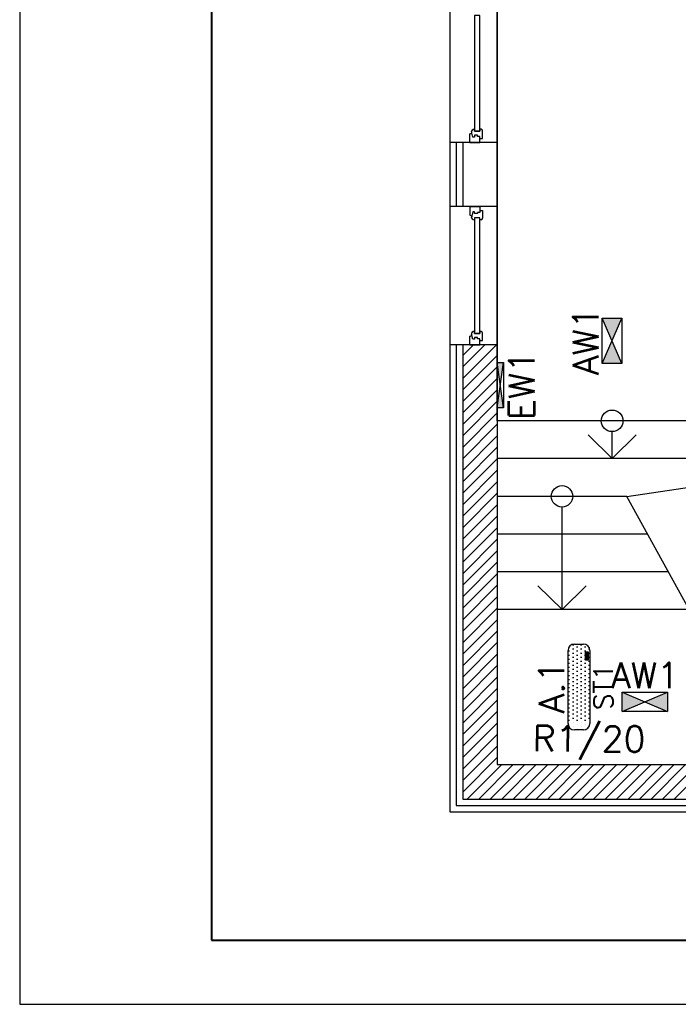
# Model space of a CAD drawing. Header units: millimetres. Extents: x 22250 to 51280, y -5012 to 7692.
# Tile 101 of 182: x 37948 to 38463, y 4722 to 5491. Entities that reach past the tile are written whole.
import ezdxf
from ezdxf.enums import TextEntityAlignment as Align

# ---------------------------------------------------------------- set-up
doc = ezdxf.new("R2010")
doc.units = ezdxf.units.MM
for name, color, linetype in [('_BI_LOGO', 140, 'Continuous'), ('_BI_OSW_OPIS', 140, 'Continuous'), ('_BI_OSW_OPRAWY', 140, 'Continuous'), ('E_podklad', 252, 'Continuous')]:
    doc.layers.add(name, color=color, linetype=linetype)
doc.layers.add('E_Obwody', color=3, linetype='Continuous', lineweight=13)
doc.styles.add('romans', font='romans.shx')
doc.styles.get("Standard").update_dxf_attribs({"font": 'arial.ttf'})
doc.linetypes.add('BATTING', pattern='A,0.0001,-0.1,[134,ltypeshp.shx,S=0.1,R=0,X=-0.1,Y=0],-0.2,[134,ltypeshp.shx,S=0.1,R=180,X=0.1,Y=0],-0.1', length=0.4001)

# ---------------------------------------------------------------- blocks, each defined once
blk = doc.blocks.new('*U566')
blk.add_lwpolyline([(-42, 0), (0, 0), (0, 29.7), (-42, 29.7)], close=True)
at = {"lineweight": 40}
blk.add_lwpolyline([(-39, 1), (-1, 1), (-1, 28.7), (-39, 28.7)], close=True, dxfattribs=at)
blk = doc.blocks.new('BI_LOGO')
at = {"layer": '_BI_LOGO', "linetype": 'Continuous'}
for p, q in [((0, 2.16), (6.37, 2.16)), ((0, 0), (0, 2.16)), ((6.37, 0), (0, 0)), ((0.17, 0.57), (0.17, 1.93)), ((0.17, 1.93), (0.75, 1.93)), ((0.76, 0.57), (0.17, 0.57)), ((0.45, 1.67), (0.82, 1.67)), ((0.45, 1.39), (0.45, 1.67)), ((0.82, 1.39), (0.45, 1.39)), ((0.45, 1.16), (0.84, 1.16)), ((0.45, 0.81), (0.45, 1.16)), ((0.84, 0.81), (0.45, 0.81)), ((0.75, 1.93), (0.8, 1.93)), ((0.81, 0.57), (0.76, 0.57)), ((0.8, 1.93), (0.84, 1.92)), ((0.86, 0.57), (0.81, 0.57)), ((0.82, 1.67), (0.85, 1.67)), ((0.85, 1.4), (0.82, 1.39)), ((0.84, 1.92), (0.89, 1.92)), ((0.84, 1.16), (0.87, 1.16)), ((0.87, 0.82), (0.84, 0.81)), ((0.85, 1.67), (0.88, 1.66)), ((0.88, 1.4), (0.85, 1.4)), ((0.9, 0.57), (0.86, 0.57)), ((0.87, 1.16), (0.9, 1.15)), ((0.9, 0.82), (0.87, 0.82)), ((0.88, 1.66), (0.9, 1.65)), ((0.9, 1.42), (0.88, 1.4)), ((0.89, 1.92), (0.93, 1.91)), ((0.9, 1.65), (0.92, 1.63)), ((0.92, 1.43), (0.9, 1.42)), ((0.9, 1.15), (0.92, 1.13)), ((0.93, 0.84), (0.9, 0.82)), ((0.94, 0.58), (0.9, 0.57)), ((0.92, 1.63), (0.94, 1.61)), ((0.94, 1.45), (0.92, 1.43)), ((0.92, 1.13), (0.95, 1.12)), ((0.93, 1.91), (0.97, 1.91)), ((0.95, 0.85), (0.93, 0.84)), ((0.94, 1.61), (0.95, 1.59)), ((0.95, 1.47), (0.94, 1.45)), ((0.98, 0.59), (0.94, 0.58)), ((0.95, 1.59), (0.96, 1.57)), ((0.96, 1.5), (0.95, 1.47)), ((0.95, 1.12), (0.96, 1.1)), ((0.96, 0.87), (0.95, 0.85)), ((0.96, 1.57), (0.96, 1.54)), ((0.96, 1.54), (0.96, 1.52)), ((0.96, 1.52), (0.96, 1.5)), ((0.96, 1.1), (0.98, 1.08)), ((0.98, 0.89), (0.96, 0.87)), ((0.97, 1.91), (1, 1.9)), ((0.98, 1.08), (0.99, 1.05)), ((0.99, 0.92), (0.98, 0.89)), ((1.04, 0.61), (0.98, 0.59)), ((0.99, 1.05), (0.99, 1.03)), ((0.99, 1.03), (1, 1)), ((1, 0.94), (0.99, 0.92)), ((1, 1.9), (1.06, 1.88)), ((1, 1), (1, 0.97)), ((1, 0.97), (1, 0.94)), ((1.09, 0.63), (1.04, 0.61)), ((1.06, 1.88), (1.1, 1.86)), ((1.11, 1.31), (1.08, 1.29)), ((1.08, 1.29), (1.13, 1.27)), ((1.14, 0.66), (1.09, 0.63)), ((1.1, 1.86), (1.14, 1.83)), ((1.13, 1.33), (1.11, 1.31)), ((1.16, 1.36), (1.13, 1.33)), ((1.13, 1.27), (1.17, 1.25)), ((1.14, 1.83), (1.18, 1.79)), ((1.18, 0.69), (1.14, 0.66)), ((1.18, 1.39), (1.16, 1.36)), ((1.17, 1.25), (1.2, 1.22)), ((1.18, 1.79), (1.2, 1.76)), ((1.2, 1.43), (1.18, 1.39)), ((1.22, 0.74), (1.18, 0.69)), ((1.2, 1.76), (1.22, 1.72)), ((1.22, 1.46), (1.2, 1.43)), ((1.2, 1.22), (1.23, 1.18)), ((1.22, 1.72), (1.23, 1.68)), ((1.23, 1.5), (1.22, 1.46)), ((1.25, 0.79), (1.22, 0.74)), ((1.23, 1.68), (1.24, 1.64)), ((1.24, 1.54), (1.23, 1.5)), ((1.23, 1.18), (1.25, 1.13)), ((1.24, 1.64), (1.24, 1.59)), ((1.24, 1.59), (1.24, 1.54)), ((1.25, 1.13), (1.27, 1.1)), ((1.26, 0.83), (1.25, 0.79)), ((1.27, 0.87), (1.26, 0.83)), ((1.27, 1.15), (1.28, 1.19)), ((1.27, 1.1), (1.27, 1.15)), ((1.27, 1.05), (1.27, 1.1)), ((1.27, 1.01), (1.27, 1.05)), ((1.27, 0.96), (1.27, 1.01)), ((1.28, 0.91), (1.27, 0.96)), ((1.28, 0.91), (1.27, 0.87)), ((1.28, 1.19), (1.29, 1.23)), ((1.29, 0.88), (1.28, 0.91)), ((1.29, 1.23), (1.3, 1.27)), ((1.3, 0.84), (1.29, 0.88)), ((1.3, 1.27), (1.32, 1.32)), ((1.31, 0.81), (1.3, 0.84)), ((1.33, 0.77), (1.31, 0.81)), ((1.32, 1.32), (1.35, 1.37)), ((1.35, 0.73), (1.33, 0.77)), ((1.35, 1.37), (1.37, 1.41)), ((1.38, 0.7), (1.35, 0.73)), ((1.37, 1.41), (1.4, 1.44)), ((1.4, 0.67), (1.38, 0.7)), ((1.4, 1.44), (1.44, 1.48)), ((1.43, 0.64), (1.4, 0.67)), ((1.47, 0.62), (1.43, 0.64)), ((1.44, 1.48), (1.48, 1.51)), ((1.5, 0.59), (1.47, 0.62)), ((1.48, 1.51), (1.52, 1.54)), ((1.54, 0.58), (1.5, 0.59)), ((1.52, 1.54), (1.56, 1.56)), ((2.18, 0.99), (1.53, 0.98)), ((1.53, 0.98), (1.54, 0.93)), ((1.54, 0.93), (1.56, 0.88)), ((1.58, 0.56), (1.54, 0.58)), ((1.56, 1.56), (1.6, 1.57)), ((1.57, 1.22), (1.56, 1.17)), ((1.56, 1.17), (1.93, 1.17)), ((1.56, 0.88), (1.58, 0.83)), ((1.58, 1.27), (1.57, 1.22)), ((1.61, 1.31), (1.58, 1.27)), ((1.58, 0.83), (1.6, 0.8)), ((1.62, 0.55), (1.58, 0.56)), ((1.6, 1.57), (1.65, 1.58)), ((1.6, 0.8), (1.64, 0.77)), ((1.65, 1.34), (1.61, 1.31)), ((1.66, 0.54), (1.62, 0.55)), ((1.64, 0.77), (1.68, 0.76)), ((1.65, 1.58), (1.7, 1.59)), ((1.7, 1.36), (1.65, 1.34)), ((1.71, 0.53), (1.66, 0.54)), ((1.68, 0.76), (1.73, 0.75)), ((1.7, 1.59), (1.75, 1.59)), ((1.75, 1.36), (1.7, 1.36)), ((1.75, 0.53), (1.71, 0.53)), ((1.73, 0.75), (1.77, 0.75)), ((1.75, 1.59), (1.8, 1.59)), ((1.79, 1.35), (1.75, 1.36)), ((1.8, 0.53), (1.75, 0.53)), ((1.77, 0.75), (1.8, 0.76)), ((1.83, 1.33), (1.79, 1.35)), ((1.8, 1.59), (1.85, 1.58)), ((1.8, 0.76), (1.83, 0.77)), ((1.85, 0.54), (1.8, 0.53)), ((1.87, 1.3), (1.83, 1.33)), ((1.83, 0.77), (1.86, 0.79)), ((1.85, 1.58), (1.89, 1.57)), ((1.9, 0.55), (1.85, 0.54)), ((1.86, 0.79), (1.88, 0.81)), ((1.9, 1.26), (1.87, 1.3)), ((1.88, 0.81), (1.89, 0.83)), ((1.89, 1.57), (1.93, 1.56)), ((1.89, 0.83), (1.9, 0.86)), ((1.92, 1.22), (1.9, 1.26)), ((1.9, 0.86), (2.2, 0.86)), ((1.95, 0.56), (1.9, 0.55)), ((1.93, 1.17), (1.92, 1.22)), ((1.93, 1.56), (1.97, 1.54)), ((1.99, 0.59), (1.95, 0.56)), ((1.97, 1.54), (2.01, 1.51)), ((2.04, 0.61), (1.99, 0.59)), ((2.01, 1.51), (2.05, 1.49)), ((2.08, 0.64), (2.04, 0.61)), ((2.05, 1.49), (2.08, 1.45)), ((2.08, 1.45), (2.11, 1.42)), ((2.11, 0.68), (2.08, 0.64)), ((2.11, 1.42), (2.13, 1.38)), ((2.14, 0.72), (2.11, 0.68)), ((2.13, 1.38), (2.15, 1.34)), ((2.17, 0.76), (2.14, 0.72)), ((2.15, 1.34), (2.18, 1.29)), ((2.17, 1.06), (2.18, 1.11)), ((2.18, 0.99), (2.17, 1.06)), ((2.18, 0.8), (2.17, 0.76)), ((2.18, 1.29), (2.19, 1.25)), ((2.18, 1.15), (2.19, 1.19)), ((2.18, 1.11), (2.18, 1.15)), ((2.18, 0.96), (2.18, 0.99)), ((2.19, 0.91), (2.18, 0.96)), ((2.2, 0.86), (2.18, 0.8)), ((2.19, 1.24), (2.2, 1.28)), ((2.19, 1.25), (2.19, 1.24)), ((2.19, 1.19), (2.19, 1.24)), ((2.21, 0.86), (2.19, 0.91)), ((2.19, 0.46), (2.48, 0.46)), ((2.2, 0.4), (2.19, 0.46)), ((2.2, 1.28), (2.22, 1.32)), ((2.21, 0.36), (2.2, 0.4)), ((2.22, 0.81), (2.21, 0.86)), ((2.22, 0.33), (2.21, 0.36)), ((2.22, 1.32), (2.23, 1.37)), ((2.24, 0.77), (2.22, 0.81)), ((2.24, 0.32), (2.22, 0.33)), ((2.23, 1.37), (2.26, 1.41)), ((2.27, 0.73), (2.24, 0.77)), ((2.26, 0.29), (2.24, 0.32)), ((2.26, 1.41), (2.28, 1.45)), ((2.29, 0.26), (2.26, 0.29)), ((2.29, 0.7), (2.27, 0.73)), ((2.28, 1.45), (2.31, 1.48)), ((2.32, 0.66), (2.29, 0.7)), ((2.33, 0.23), (2.29, 0.26)), ((2.31, 1.48), (2.35, 1.51)), ((2.36, 0.63), (2.32, 0.66)), ((2.38, 0.21), (2.33, 0.23)), ((2.35, 1.51), (2.38, 1.54)), ((2.39, 0.61), (2.36, 0.63)), ((2.38, 1.54), (2.43, 1.56)), ((2.43, 0.18), (2.38, 0.21)), ((2.43, 0.59), (2.39, 0.61)), ((2.43, 1.56), (2.47, 1.57)), ((2.48, 0.58), (2.43, 0.59)), ((2.46, 0.17), (2.43, 0.18)), ((2.43, 0.18), (2.43, 0.18)), ((2.46, 1.15), (2.45, 1.1)), ((2.45, 1.1), (2.45, 1.05)), ((2.45, 1.05), (2.45, 1)), ((2.45, 1), (2.46, 0.96)), ((2.47, 1.19), (2.46, 1.15)), ((2.46, 0.96), (2.47, 0.92)), ((2.5, 0.16), (2.46, 0.17)), ((2.47, 1.57), (2.52, 1.58)), ((2.48, 1.22), (2.47, 1.19)), ((2.47, 0.92), (2.49, 0.88)), ((2.49, 1.26), (2.48, 1.22)), ((2.52, 0.57), (2.48, 0.58)), ((2.48, 0.46), (2.49, 0.43)), ((2.51, 1.28), (2.49, 1.26)), ((2.49, 0.88), (2.51, 0.85)), ((2.49, 0.43), (2.52, 0.41)), ((2.55, 0.16), (2.5, 0.16)), ((2.53, 1.31), (2.51, 1.28)), ((2.51, 0.85), (2.54, 0.83)), ((2.52, 1.58), (2.58, 1.58)), ((2.57, 0.57), (2.52, 0.57)), ((2.52, 0.41), (2.54, 0.38)), ((2.56, 1.32), (2.53, 1.31)), ((2.54, 0.83), (2.57, 0.8)), ((2.54, 0.38), (2.57, 0.37)), ((2.59, 0.16), (2.55, 0.16)), ((2.59, 1.34), (2.56, 1.32)), ((2.57, 0.8), (2.61, 0.79)), ((2.61, 0.57), (2.57, 0.57)), ((2.57, 0.37), (2.62, 0.37)), ((2.58, 1.58), (2.64, 1.58)), ((2.62, 1.34), (2.59, 1.34)), ((2.64, 0.15), (2.59, 0.16)), ((2.61, 0.79), (2.65, 0.79)), ((2.65, 0.57), (2.61, 0.57)), ((2.65, 1.35), (2.62, 1.34)), ((2.62, 0.37), (2.66, 0.37)), ((2.64, 1.58), (2.7, 1.57)), ((2.69, 0.15), (2.64, 0.15)), ((2.71, 1.34), (2.65, 1.35)), ((2.65, 0.79), (2.71, 0.79)), ((2.69, 0.58), (2.65, 0.57)), ((2.66, 0.37), (2.7, 0.37)), ((2.73, 0.59), (2.69, 0.58)), ((2.74, 0.16), (2.69, 0.15)), ((2.7, 1.57), (2.75, 1.55)), ((2.7, 0.37), (2.74, 0.38)), ((2.75, 1.33), (2.71, 1.34)), ((2.71, 0.79), (2.75, 0.81)), ((2.77, 0.6), (2.73, 0.59)), ((2.74, 0.38), (2.77, 0.39)), ((2.78, 0.16), (2.74, 0.16)), ((2.75, 1.55), (2.79, 1.52)), ((2.79, 1.3), (2.75, 1.33)), ((2.75, 0.81), (2.79, 0.83)), ((2.8, 0.62), (2.77, 0.6)), ((2.77, 0.39), (2.8, 0.41)), ((2.83, 0.17), (2.78, 0.16)), ((2.79, 1.52), (2.83, 1.49)), ((2.82, 1.27), (2.79, 1.3)), ((2.79, 0.83), (2.82, 0.87)), ((2.83, 0.64), (2.8, 0.62)), ((2.8, 0.41), (2.83, 0.43)), ((2.84, 1.22), (2.82, 1.27)), ((2.82, 0.87), (2.84, 0.91)), ((2.83, 1.49), (2.86, 1.44)), ((2.86, 0.67), (2.83, 0.64)), ((2.83, 0.43), (2.84, 0.46)), ((2.87, 0.18), (2.83, 0.17)), ((2.86, 1.17), (2.84, 1.22)), ((2.84, 0.91), (2.86, 0.96)), ((2.84, 0.46), (2.85, 0.5)), ((2.85, 0.5), (2.86, 0.54)), ((2.86, 1.44), (2.86, 1.56)), ((2.86, 1.56), (3.13, 1.56)), ((2.87, 1.12), (2.86, 1.17)), ((2.86, 0.96), (2.87, 1.01)), ((2.86, 0.58), (2.86, 0.67)), ((2.86, 0.54), (2.86, 0.58)), ((2.87, 1.06), (2.87, 1.12)), ((2.87, 1.01), (2.87, 1.06)), ((2.9, 0.19), (2.87, 0.18)), ((2.94, 0.2), (2.9, 0.19)), ((2.98, 0.23), (2.94, 0.2)), ((3.02, 0.26), (2.98, 0.23)), ((3.04, 0.29), (3.02, 0.26)), ((3.07, 0.33), (3.04, 0.29)), ((3.09, 0.38), (3.07, 0.33)), ((3.11, 0.43), (3.09, 0.38)), ((3.13, 0.49), (3.11, 0.43)), ((3.13, 1.56), (3.13, 0.72)), ((3.13, 0.72), (3.13, 0.67)), ((3.13, 0.67), (3.13, 0.62)), ((3.13, 0.62), (3.13, 0.58)), ((3.13, 0.58), (3.13, 0.53)), ((3.13, 0.53), (3.13, 0.49)), ((3.22, 0.55), (3.22, 1.9)), ((3.22, 1.9), (3.5, 1.9)), ((3.5, 0.55), (3.22, 0.55)), ((3.5, 1.9), (3.5, 1.46)), ((3.5, 1.46), (3.51, 1.49)), ((3.51, 1.22), (3.5, 1.18)), ((3.5, 1.18), (3.5, 1.13)), ((3.5, 1.13), (3.5, 1.08)), ((3.5, 1.08), (3.5, 0.55)), ((3.51, 1.49), (3.54, 1.51)), ((3.52, 1.25), (3.51, 1.22)), ((3.54, 1.28), (3.52, 1.25)), ((3.54, 1.51), (3.57, 1.53)), ((3.55, 1.3), (3.54, 1.28)), ((3.59, 1.33), (3.55, 1.3)), ((3.57, 1.53), (3.6, 1.55)), ((3.65, 1.35), (3.59, 1.33)), ((3.6, 1.55), (3.64, 1.56)), ((3.64, 1.56), (3.69, 1.58)), ((3.7, 1.36), (3.65, 1.35)), ((3.69, 1.58), (3.73, 1.58)), ((3.74, 1.35), (3.7, 1.36)), ((3.73, 1.58), (3.77, 1.59)), ((3.77, 1.33), (3.74, 1.35)), ((3.77, 1.59), (3.81, 1.59)), ((3.8, 1.31), (3.77, 1.33)), ((3.82, 1.29), (3.8, 1.31)), ((3.81, 1.59), (3.86, 1.58)), ((3.83, 1.26), (3.82, 1.29)), ((3.84, 1.23), (3.83, 1.26)), ((3.85, 1.19), (3.84, 1.23)), ((3.85, 1.15), (3.85, 1.19)), ((3.85, 1.1), (3.85, 1.15)), ((3.85, 0.56), (3.85, 1.1)), ((4.13, 0.56), (3.85, 0.56)), ((3.86, 1.58), (3.9, 1.57)), ((3.9, 1.57), (3.94, 1.56)), ((3.94, 1.56), (3.98, 1.54)), ((3.98, 1.54), (4.01, 1.51)), ((4.01, 1.51), (4.04, 1.48)), ((4.04, 1.48), (4.07, 1.45)), ((4.07, 1.45), (4.09, 1.41)), ((4.09, 1.41), (4.11, 1.36)), ((4.11, 1.36), (4.12, 1.31)), ((4.12, 1.31), (4.12, 1.27)), ((4.12, 1.27), (4.13, 1.22)), ((4.13, 1.22), (4.13, 1.17)), ((4.13, 1.17), (4.13, 0.56)), ((4.14, 1.14), (4.15, 1.18)), ((4.14, 1.09), (4.14, 1.14)), ((4.14, 1.05), (4.14, 1.09)), ((4.14, 1), (4.14, 1.05)), ((4.14, 0.96), (4.14, 1)), ((4.15, 0.92), (4.14, 0.96)), ((4.15, 1.18), (4.16, 1.23)), ((4.16, 0.88), (4.15, 0.92)), ((4.16, 1.23), (4.17, 1.27)), ((4.17, 0.84), (4.16, 0.88)), ((4.17, 1.27), (4.19, 1.32)), ((4.18, 0.8), (4.17, 0.84)), ((4.2, 0.77), (4.18, 0.8)), ((4.19, 1.32), (4.22, 1.36)), ((4.22, 0.73), (4.2, 0.77)), ((4.22, 1.36), (4.24, 1.4)), ((4.25, 0.69), (4.22, 0.73)), ((4.24, 1.4), (4.28, 1.44)), ((4.28, 0.66), (4.25, 0.69)), ((4.28, 1.44), (4.31, 1.47)), ((4.31, 0.64), (4.28, 0.66)), ((4.31, 1.47), (4.35, 1.5)), ((4.34, 0.61), (4.31, 0.64)), ((4.38, 0.59), (4.34, 0.61)), ((4.35, 1.5), (4.39, 1.53)), ((4.41, 0.57), (4.38, 0.59)), ((4.39, 1.53), (4.43, 1.55)), ((5.09, 0.98), (4.41, 0.97)), ((4.41, 0.97), (4.41, 0.93)), ((4.41, 0.93), (4.43, 0.87)), ((4.45, 0.55), (4.41, 0.57)), ((4.43, 1.55), (4.47, 1.57)), ((4.44, 1.22), (4.43, 1.16)), ((4.43, 1.16), (4.79, 1.16)), ((4.43, 0.87), (4.45, 0.83)), ((4.46, 1.27), (4.44, 1.22)), ((4.45, 0.83), (4.48, 0.79)), ((4.49, 0.54), (4.45, 0.55)), ((4.49, 1.32), (4.46, 1.27)), ((4.47, 1.57), (4.52, 1.58)), ((4.48, 0.79), (4.51, 0.77)), ((4.52, 1.34), (4.49, 1.32)), ((4.54, 0.53), (4.49, 0.54)), ((4.51, 0.77), (4.56, 0.75)), ((4.52, 1.58), (4.57, 1.58)), ((4.57, 1.35), (4.52, 1.34)), ((4.58, 0.53), (4.54, 0.53)), ((4.56, 0.75), (4.6, 0.75)), ((4.57, 1.58), (4.62, 1.59)), ((4.63, 1.36), (4.57, 1.35)), ((4.62, 0.53), (4.58, 0.53)), ((4.6, 0.75), (4.64, 0.75)), ((4.62, 1.59), (4.67, 1.58)), ((4.67, 0.53), (4.62, 0.53)), ((4.67, 1.35), (4.63, 1.36)), ((4.64, 0.75), (4.67, 0.75)), ((4.67, 1.58), (4.72, 1.58)), ((4.71, 1.33), (4.67, 1.35)), ((4.67, 0.75), (4.7, 0.76)), ((4.72, 0.54), (4.67, 0.53)), ((4.7, 0.76), (4.73, 0.78)), ((4.74, 1.3), (4.71, 1.33)), ((4.72, 1.58), (4.76, 1.57)), ((4.77, 0.54), (4.72, 0.54)), ((4.73, 0.78), (4.75, 0.8)), ((4.77, 1.26), (4.74, 1.3)), ((4.75, 0.8), (4.77, 0.83)), ((4.76, 1.57), (4.8, 1.55)), ((4.79, 1.21), (4.77, 1.26)), ((4.77, 0.83), (4.78, 0.86)), ((4.82, 0.56), (4.77, 0.54)), ((4.78, 0.86), (5.07, 0.85)), ((4.79, 1.16), (4.79, 1.21)), ((4.8, 1.55), (4.85, 1.53)), ((4.87, 0.58), (4.82, 0.56)), ((4.85, 1.53), (4.88, 1.51)), ((4.91, 0.61), (4.87, 0.58)), ((4.88, 1.51), (4.92, 1.48)), ((4.95, 0.64), (4.91, 0.61)), ((4.92, 1.48), (4.95, 1.45)), ((4.95, 1.45), (4.98, 1.41)), ((4.98, 0.67), (4.95, 0.64)), ((4.98, 1.41), (5, 1.37)), ((5.01, 0.71), (4.98, 0.67)), ((5, 1.37), (5.03, 1.33)), ((5.04, 0.75), (5.01, 0.71)), ((5.03, 1.33), (5.05, 1.29)), ((5.06, 0.8), (5.04, 0.75)), ((5.05, 1.29), (5.06, 1.25)), ((5.06, 1.25), (5.07, 1.21)), ((5.07, 0.85), (5.06, 0.8)), ((5.07, 1.21), (5.08, 1.17)), ((5.08, 1.17), (5.08, 1.12)), ((5.08, 1.12), (5.09, 1.08)), ((5.09, 1.08), (5.09, 1.03)), ((5.09, 1.03), (5.09, 0.98)), ((5.1, 0.55), (5.1, 1.91)), ((5.1, 1.91), (5.37, 1.91)), ((5.37, 0.55), (5.1, 0.55)), ((5.37, 1.91), (5.37, 0.55)), ((5.47, 0.54), (5.47, 1.9)), ((5.47, 1.9), (5.74, 1.9)), ((5.74, 0.54), (5.47, 0.54)), ((5.74, 1.9), (5.74, 0.54)), ((5.84, 1.65), (5.84, 1.91)), ((5.84, 1.91), (6.11, 1.91)), ((6.11, 1.65), (5.84, 1.65)), ((5.84, 0.55), (5.84, 1.55)), ((5.84, 1.55), (6.11, 1.55)), ((6.11, 0.55), (5.84, 0.55)), ((6.11, 1.91), (6.11, 1.65)), ((6.11, 1.55), (6.11, 0.55)), ((6.37, 2.16), (6.37, 0))]:
    blk.add_line(p, q, dxfattribs=at)
blk = doc.blocks.new('A.1 ST1')
at = {"layer": '_BI_OSW_OPRAWY'}
h = blk.add_hatch(dxfattribs=at)
h.set_pattern_fill('DOTS', color=256, scale=2)
h.set_pattern_definition([(0, (-2345.8168, -6450), (1.5875, 3.175), [0, -3.175])])
h.paths.add_polyline_path([(33.55, 3.5, 0.414214), (28.55, 8.5), (-28.55, 8.5, 0.414214), (-33.55, 3.5), (-33.55, -3.5, 0.414214), (-28.55, -8.5), (28.55, -8.5, 0.414214), (33.55, -3.5)])
h.paths.add_polyline_path([(20.95, -5.12), (27.31, -5.12), (27.31, -7.27), (20.95, -7.27)], flags=16)
h.paths.add_polyline_path([(22.37, -6.1), (22.3, -6.08), (22.3, -6.1)], flags=0)
h.paths.add_polyline_path([(21.79, -6.11), (22.02, -6.14), (22.03, -6.11)], flags=0)
h.paths.add_polyline_path([(22.08, -5.94), (22.1, -5.91), (21.88, -5.66), (22.06, -5.96)], flags=0)
h.paths.add_polyline_path([(22.16, -5.55), (22.14, -5.51), (22.12, -5.48), (22.09, -5.45), (22.05, -5.42), (22, -5.39), (21.95, -5.37), (21.91, -5.36), (21.87, -5.36), (21.83, -5.35), (21.79, -5.35), (21.74, -5.34), (21.7, -5.34), (21.4, -5.34), (21.4, -5.6), (21.76, -5.6), (22.13, -5.63), (21.94, -5.78), (22.14, -6.04), (22.27, -5.9)], flags=0)
h.paths.add_polyline_path([(21.12, -5.34), (21.12, -6.46), (21.4, -6.46), (21.4, -6.11)], flags=0)
h.paths.add_polyline_path([(23.06, -6.29), (22.85, -6.01), (22.97, -6.29)], flags=0)
h.paths.add_polyline_path([(23.07, -6.41), (23.07, -6.38), (23.02, -6.4), (23.03, -6.41)], flags=0)
h.paths.add_polyline_path([(22.6, -5.93), (22.64, -5.92), (23.02, -5.87), (23.06, -5.86), (23.05, -5.85), (23.03, -5.82), (22.99, -5.79), (22.96, -5.76), (22.92, -5.73), (22.88, -5.72), (22.84, -5.7), (22.79, -5.69), (22.76, -5.68), (22.56, -5.96)], flags=0)
h.paths.add_polyline_path([(22.5, -6.39), (22.53, -6.44), (22.55, -6.48), (22.58, -6.5), (22.63, -6.51), (22.68, -6.52), (22.72, -6.52), (23.08, -6.45), (23.1, -6.32), (22.53, -6.64), (22.49, -6.34)], flags=0)
h.paths.add_polyline_path([(23.58, -5.69), (23.81, -5.72), (23.81, -5.64), (23.47, -5.69), (23.52, -5.69)], flags=0)
h.paths.add_polyline_path([(25.15, -5.79), (25.1, -6.09), (25.17, -5.8)], flags=0)
h.paths.add_polyline_path([(25.35, -6.3), (25.36, -6.35), (25.38, -6.4), (25.38, -6.41), (25.78, -6.41), (25.76, -6.29)], flags=0)
h.paths.add_polyline_path([(26.05, -6.11), (26.03, -6.11), (26.05, -6.34)], flags=0)
h.paths.add_polyline_path([(25.08, -6.59), (25.09, -6.6), (25.08, -5.96)], flags=0)
h.paths.add_polyline_path([(26.32, -5.37), (26.69, -5.37), (26.78, -5.37), (26.78, -5.36), (27.06, -5.36), (27.06, -5.62), (27.06, -5.72), (27.06, -5.72), (27.06, -6.72), (26.79, -6.72), (26.69, -6.72), (26.69, -6.73), (26.32, -6.73)], flags=0)
h.paths.add_polyline_path([(21.71, -6.71), (21.76, -6.7), (21.8, -6.7), (21.85, -6.7), (21.89, -6.69), (21.93, -6.68), (21.98, -6.67), (22.04, -6.64), (22.09, -6.61), (22.13, -6.58), (22.16, -6.54), (22.24, -6.41), (22.22, -6.37), (22.19, -6.58), (22.22, -6.59), (22.21, -6.17), (22.14, -5.95), (22.46, -5.74), (22.5, -5.72), (22.55, -5.7), (22.93, -5.61), (23.14, -6.01), (23.15, -5.99), (23.16, -5.95), (23.18, -5.91), (23.35, -5.58), (23.68, -5.71), (24.16, -5.71), (24.16, -5.37), (24.44, -5.37), (24.44, -5.65), (25.07, -5.71), (25.07, -5.83), (25.51, -5.67), (25.5, -5.69), (25.84, -5.64), (25.97, -5.94), (25.95, -5.9), (25.93, -5.86), (25.9, -5.82), (25.87, -5.79), (25.83, -5.76), (25.79, -5.74), (25.75, -5.72), (25.71, -5.71), (25.66, -5.69), (25.62, -5.69), (25.6, -5.69), (25.6, -5.7), (25.72, -6.01), (25.69, -5.97), (25.65, -5.94), (25.61, -5.92), (25.57, -5.92), (25.52, -5.92), (25.47, -5.93), (25.22, -6.1), (25.02, -5.83), (25.05, -5.88), (25.4, -5.71), (25.84, -6.11), (25.6, -6.74), (25.62, -6.74), (25.67, -6.74), (25.72, -6.73), (25.77, -6.71), (25.81, -6.69), (25.86, -6.67), (25.9, -6.64), (25.93, -6.6), (25.96, -6.56), (25.98, -6.52), (26, -6.47), (26.11, -6.09), (25.93, -5.86), (26.13, -6.17), (25.89, -6.76), (25.21, -6.73), (25.2, -6.72), (24.8, -6.72), (24.8, -6.17), (24.8, -6.12), (24.79, -6.08), (24.79, -6.04), (24.78, -6.01), (24.76, -5.98), (24.74, -5.96), (24.72, -5.94), (24.68, -5.93), (24.64, -5.92), (24.59, -5.92), (24.54, -5.95), (24.5, -5.97), (24.48, -5.99), (24.46, -6.02), (24.45, -6.06), (24.45, -6.09), (24.44, -6.14), (24.44, -6.19), (24.44, -6.72), (24.2, -6.72), (23.87, -7.14), (23.49, -7.11), (23.45, -7.11), (23.41, -7.1), (23.37, -7.09), (23.32, -7.07), (23.28, -7.04), (22.98, -6.82), (23.01, -6.75), (22.99, -6.75), (23.04, -6.8), (23.06, -6.72), (22.37, -6.75), (22.3, -6.58), (21.84, -6.71)], flags=0)
h.paths.add_polyline_path([(23.14, -6.02), (23.2, -6.26), (23.25, -6.3), (23.26, -6.28), (23.12, -5.98)], flags=0)
h.paths.add_polyline_path([(22.12, -6.23), (22.27, -6.5), (22.11, -6.17), (22.29, -5.91)], flags=0)
h.paths.add_polyline_path([(23.53, -5.72), (23.77, -6.01), (23.79, -6.05), (23.8, -6.1), (23.81, -6.15), (23.82, -6.21), (23.81, -6.27), (23.81, -6.31), (23.81, -6.77), (23.17, -6.65), (23.13, -6.32), (23.14, -6.37), (23.15, -6.41), (23.22, -6.6), (23.42, -6.81), (23.42, -6.81), (23.66, -6.7), (23.65, -6.69), (23.61, -6.7), (23.76, -6.41), (23.73, -6.44), (23.46, -6.62), (23.4, -6.27), (23.4, -6.23), (23.4, -6.17), (23.41, -6.13), (23.41, -6.08)], flags=0)
h.paths.add_polyline_path([(23.65, -6.48), (23.84, -6.42), (23.76, -7.11), (23.77, -7.1), (23.81, -7.09), (23.85, -7.08), (23.89, -7.07), (23.93, -7.04), (24.08, -6.91), (24.08, -6.66), (24.08, -6.81), (24.08, -6.71), (24.06, -7.08), (23.6, -7.13), (23.27, -6.52)], flags=0)
h.paths.add_polyline_path([(24.67, -5.69), (25.02, -5.65), (25.07, -6), (25.1, -6.37), (25.17, -6.7), (25.48, -6.74), (25.14, -6.67), (25.1, -6.36), (25.1, -6.37), (25.07, -6), (25.06, -5.96), (25.06, -5.91), (24.95, -5.61), (24.63, -5.7)], flags=0)
h.paths.add_polyline_path([(25.16, -5.91), (24.99, -6.24), (25.15, -6.51), (24.99, -6.18)], flags=0)
for p, q in [((-28.55, 8.5), (28.55, 8.5)), ((-33.55, -3.5), (-33.55, 3.5)), ((33.55, 3.5), (33.55, -3.5)), ((28.55, -8.5), (-28.55, -8.5))]:
    blk.add_line(p, q, dxfattribs=at)
for centre, start, end in [((-28.55, 3.5), 90, 180), ((28.55, 3.5), 0, 90), ((-28.55, -3.5), 180, 270), ((28.55, -3.5), 270, 0)]:
    blk.add_arc(centre, 5, start, end, dxfattribs=at)
blk.add_blockref('BI_LOGO', (20.95, -7.27), dxfattribs=at)
at = {"layer": '_BI_OSW_OPIS', "style": 'romans'}
blk.add_attdef('A.1', text='', height=20, dxfattribs=at).set_placement((0, 11.5), align=Align.CENTER)
blk.add_attdef('ST1', text='', height=15, dxfattribs=at).set_placement((0, -11.5), align=Align.TOP_CENTER)
blk = doc.blocks.new('AW1')
at = {"layer": '_BI_OSW_OPRAWY'}
h = blk.add_hatch(color=1, dxfattribs=at)
h.paths.add_polyline_path([(17.7, -7.6), (17.7, 7.6), (0, 0)])
h.paths.add_polyline_path([(0, 0), (-17.7, 7.6), (-17.7, -7.6)])
for p, q in [((-17.7, -7.6), (17.7, 7.6)), ((-17.7, 7.6), (17.7, -7.6))]:
    blk.add_line(p, q, dxfattribs=at)
blk.add_lwpolyline([(-17.7, 7.6), (17.7, 7.6), (17.7, -7.6), (-17.7, -7.6), (-17.7, 7.6)], dxfattribs=at)
at = {"layer": '_BI_OSW_OPIS', "color": 1, "style": 'romans'}
blk.add_attdef('AW1', text='', height=20, dxfattribs=at).set_placement((0, 10.6), align=Align.CENTER)
blk = doc.blocks.new('EW1')
at = {"layer": '_BI_OSW_OPRAWY'}
h = blk.add_hatch(color=1, dxfattribs=at)
h.paths.add_polyline_path([(17.7, 0), (17.7, 4.85), (0, 2.425)])
h.paths.add_polyline_path([(0, 2.425), (-17.7, 4.85), (-17.7, 0)])
for p, q in [((-17.7, 0), (17.7, 4.85)), ((-17.7, 4.85), (17.7, 0))]:
    blk.add_line(p, q, dxfattribs=at)
blk.add_lwpolyline([(-17.7, 4.85), (17.7, 4.85), (17.7, 0), (-17.7, 0), (-17.7, 4.85)], dxfattribs=at)
at = {"layer": '_BI_OSW_OPIS', "color": 1, "style": 'romans'}
blk.add_attdef('EW1', text='', height=20, dxfattribs=at).set_placement((0, 7.85), align=Align.CENTER)

msp = doc.modelspace()

# ---------------------------------------------------------------- linework, layer by layer
at = {"layer": 'E_podklad', "ltscale": 2}
for p, q in [((38284.74, 5865.29), (38284.74, 5124.29)), ((38321.74, 5177.79), (38321.74, 5738.29)), ((38321.74, 5738.29), (38321.74, 5124.29)), ((38294.74, 5395.32), (38284.74, 5395.32)), ((38321.74, 5395.32), (38294.74, 5395.32)), ((38294.74, 5395.32), (38294.74, 5345.32)), ((38294.74, 5345.32), (38284.74, 5345.32)), ((38321.74, 5345.32), (38294.74, 5345.32)), ((38294.74, 5237.32), (38284.74, 5237.32)), ((38321.74, 5237.32), (38294.74, 5237.32)), ((38294.74, 5237.32), (38294.74, 5124.29)), ((38501.24, 5177.79), (38321.74, 5177.79)), ((38501.24, 5177.79), (38321.74, 5177.79)), ((38501.24, 5148.29), (38321.74, 5148.29)), ((38422.97, 5118.79), (38501.24, 5130.29)), ((38284.74, 5124.29), (38284.74, 4872.29)), ((38294.74, 5124.29), (38294.74, 4882.29)), ((38321.74, 5124.29), (38321.74, 4909.29)), ((38422.97, 5118.79), (38321.74, 5118.79)), ((38471.74, 5030.29), (38422.97, 5118.79)), ((38471.74, 5030.29), (38422.97, 5118.79)), ((38439.23, 5089.29), (38321.74, 5089.29)), ((38455.48, 5059.79), (38321.74, 5059.79)), ((38471.74, 5030.29), (38321.74, 5030.29)), ((38321.74, 4909.29), (38797.74, 4909.29)), ((38294.74, 4882.29), (38968.74, 4882.29)), ((38284.74, 4872.29), (38978.74, 4872.29))]:
    msp.add_line(p, q, dxfattribs=at)
at = {"layer": 'E_podklad'}
for p, q in [((38300.24, 5402.01), (38301.79, 5402.59)), ((38300.24, 5395.32), (38300.24, 5402.01)), ((38301.79, 5403.43), (38301.25, 5403.34)), ((38301.79, 5402.59), (38301.79, 5403.43)), ((38302.64, 5399.56), (38301.79, 5402.59)), ((38303.9, 5404.08), (38303.9, 5405.71)), ((38308.22, 5404.08), (38303.9, 5404.08)), ((38309.27, 5405.66), (38308.22, 5405.66)), ((38308.22, 5405.66), (38308.22, 5404.08)), ((38310.16, 5398.52), (38310.16, 5404.38)), ((38300.24, 5395.32), (38308.24, 5395.32)), ((38303.97, 5399.56), (38302.64, 5399.56)), ((38306.3, 5400.94), (38303.97, 5400.94)), ((38303.97, 5400.94), (38303.97, 5399.56)), ((38306.3, 5399.92), (38306.3, 5400.94)), ((38308.24, 5399.92), (38306.3, 5399.92)), ((38308.24, 5398.52), (38308.24, 5399.92)), ((38308.24, 5395.32), (38308.24, 5398.52)), ((38308.24, 5398.52), (38310.16, 5398.52)), ((38300.24, 5345.32), (38308.24, 5345.32)), ((38300.24, 5345.32), (38300.24, 5338.64)), ((38300.24, 5345.32), (38308.24, 5345.32)), ((38302.64, 5341.09), (38301.79, 5338.06)), ((38303.97, 5341.09), (38302.64, 5341.09)), ((38303.97, 5339.71), (38303.97, 5341.09)), ((38308.24, 5340.73), (38306.3, 5340.73)), ((38306.3, 5340.73), (38306.3, 5339.71)), ((38308.24, 5345.32), (38308.24, 5342.13)), ((38308.24, 5342.13), (38310.16, 5342.13)), ((38308.24, 5342.13), (38308.24, 5340.73)), ((38310.16, 5342.13), (38310.16, 5336.27)), ((38300.24, 5338.64), (38301.79, 5338.06)), ((38301.79, 5337.22), (38301.25, 5337.31)), ((38301.79, 5338.06), (38301.79, 5337.22)), ((38308.22, 5336.57), (38303.9, 5336.57)), ((38303.9, 5336.57), (38303.9, 5334.94)), ((38306.3, 5339.71), (38303.97, 5339.71)), ((38308.22, 5334.99), (38308.22, 5336.57)), ((38309.27, 5334.99), (38308.22, 5334.99)), ((38303.9, 5246.08), (38303.9, 5247.71)), ((38309.27, 5247.66), (38308.22, 5247.66)), ((38308.22, 5247.66), (38308.22, 5246.08)), ((38300.24, 5244.01), (38301.79, 5244.59)), ((38300.24, 5237.32), (38300.24, 5244.01)), ((38301.79, 5245.43), (38301.25, 5245.34)), ((38301.79, 5244.59), (38301.79, 5245.43)), ((38302.64, 5241.56), (38301.79, 5244.59)), ((38303.97, 5241.56), (38302.64, 5241.56)), ((38308.22, 5246.08), (38303.9, 5246.08)), ((38306.3, 5242.94), (38303.97, 5242.94)), ((38303.97, 5242.94), (38303.97, 5241.56)), ((38306.3, 5241.92), (38306.3, 5242.94)), ((38308.24, 5241.92), (38306.3, 5241.92)), ((38308.24, 5240.52), (38308.24, 5241.92)), ((38308.24, 5237.32), (38308.24, 5240.52)), ((38308.24, 5240.52), (38310.16, 5240.52)), ((38310.16, 5240.52), (38310.16, 5246.38)), ((38300.24, 5237.32), (38308.24, 5237.32)), ((38411.54, 5148.29), (38392.72, 5166.82)), ((38411.54, 5148.29), (38411.54, 5169.36)), ((38411.54, 5148.29), (38430.35, 5166.82)), ((38372.4, 5030.29), (38372.4, 5110.36)), ((38372.4, 5030.29), (38353.58, 5048.82)), ((38372.4, 5030.29), (38391.22, 5048.82))]:
    msp.add_line(p, q, dxfattribs=at)
at = {"layer": 'E_podklad', "linetype": 'BATTING', "ltscale": 10}
for p, q in [((38289.74, 5395.32), (38289.74, 5345.32)), ((38289.74, 5237.32), (38289.74, 5124.29)), ((38289.74, 5124.29), (38289.74, 4877.29)), ((38289.74, 4877.29), (38968.74, 4877.29))]:
    msp.add_line(p, q, dxfattribs=at)
at = {"layer": 'E_podklad', "linetype": 'Continuous'}
for p, q in [((38294.74, 5228.92), (38303.14, 5237.32)), ((38294.74, 5219.94), (38312.12, 5237.32)), ((38294.74, 5210.96), (38321.1, 5237.32)), ((38294.74, 5201.98), (38321.74, 5228.98)), ((38294.74, 5193), (38321.74, 5220)), ((38294.74, 5184.02), (38321.74, 5211.02)), ((38294.74, 5175.04), (38321.74, 5202.04)), ((38294.74, 5166.06), (38321.74, 5193.06)), ((38294.74, 5157.08), (38321.74, 5184.08)), ((38294.74, 5148.1), (38321.74, 5175.1)), ((38294.74, 5139.12), (38321.74, 5166.12)), ((38294.74, 5130.14), (38321.74, 5157.14)), ((38294.74, 5121.16), (38321.74, 5148.16)), ((38294.74, 5112.18), (38321.74, 5139.18)), ((38294.74, 5103.2), (38321.74, 5130.2)), ((38294.74, 5094.22), (38321.74, 5121.22)), ((38294.74, 5085.24), (38321.74, 5112.24)), ((38294.74, 5076.26), (38321.74, 5103.26)), ((38294.74, 5067.28), (38321.74, 5094.28)), ((38294.74, 5058.3), (38321.74, 5085.3)), ((38294.74, 5049.32), (38321.74, 5076.32)), ((38294.74, 5040.34), (38321.74, 5067.34)), ((38294.74, 5031.35), (38321.74, 5058.35)), ((38294.74, 5022.37), (38321.74, 5049.37)), ((38294.74, 5013.39), (38321.74, 5040.39)), ((38294.74, 5004.41), (38321.74, 5031.41)), ((38294.74, 4995.43), (38321.74, 5022.43)), ((38294.74, 4986.45), (38321.74, 5013.45)), ((38294.74, 4977.47), (38321.74, 5004.47)), ((38294.74, 4968.49), (38321.74, 4995.49)), ((38294.74, 4959.51), (38321.74, 4986.51)), ((38294.74, 4950.53), (38321.74, 4977.53)), ((38294.74, 4941.55), (38321.74, 4968.55)), ((38294.74, 4932.57), (38321.74, 4959.57)), ((38294.74, 4923.59), (38321.74, 4950.59)), ((38294.74, 4914.61), (38321.74, 4941.61)), ((38294.74, 4905.63), (38321.74, 4932.63)), ((38294.74, 4896.65), (38321.74, 4923.65)), ((38294.74, 4887.67), (38321.74, 4914.67)), ((38298.34, 4882.29), (38325.34, 4909.29)), ((38307.32, 4882.29), (38334.32, 4909.29)), ((38316.3, 4882.29), (38343.3, 4909.29)), ((38325.28, 4882.29), (38352.28, 4909.29)), ((38334.26, 4882.29), (38361.26, 4909.29)), ((38343.24, 4882.29), (38370.24, 4909.29)), ((38352.22, 4882.29), (38379.22, 4909.29)), ((38361.2, 4882.29), (38388.2, 4909.29)), ((38370.18, 4882.29), (38397.18, 4909.29)), ((38379.16, 4882.29), (38406.16, 4909.29)), ((38388.14, 4882.29), (38415.14, 4909.29)), ((38397.12, 4882.29), (38424.12, 4909.29)), ((38406.1, 4882.29), (38433.1, 4909.29)), ((38415.08, 4882.29), (38442.08, 4909.29)), ((38424.06, 4882.29), (38451.06, 4909.29)), ((38433.04, 4882.29), (38460.04, 4909.29)), ((38442.02, 4882.29), (38469.02, 4909.29)), ((38451, 4882.29), (38478, 4909.29)), ((38459.98, 4882.29), (38486.98, 4909.29))]:
    msp.add_line(p, q, dxfattribs=at)
at = {"layer": 'E_podklad'}
for points in [[(38303.9, 5494.57), (38303.9, 5404.08), (38308.22, 5404.08), (38308.22, 5494.57)], [(38303.9, 5336.57), (38303.9, 5246.08), (38308.22, 5246.08), (38308.22, 5336.57)]]:
    msp.add_lwpolyline(points, close=True, dxfattribs=at)
for centre in [(38411.54, 5177.79), (38372.4, 5118.79)]:
    msp.add_circle(centre, 8.43, dxfattribs=at)
for centre, radius, start, end in [((38303.76, 5403.2), 2.51, 86.81051, 176.81051), ((38308.66, 5404.29), 1.5, 3.35533, 65.68535), ((38303.76, 5337.45), 2.51, 183.18949, 273.18949), ((38308.66, 5336.36), 1.5, 294.31465, 356.64467), ((38303.76, 5245.2), 2.51, 86.81051, 176.81051), ((38308.66, 5246.29), 1.5, 3.35533, 65.68535)]:
    msp.add_arc(centre, radius, start, end, dxfattribs=at)

# ---------------------------------------------------------------- block references
at = {"xscale": 50, "yscale": 50, "zscale": 50}
msp.add_blockref('*U566', (40048.42, 4721.86), dxfattribs=at)
at = {"layer": '_BI_OSW_OPRAWY', "rotation": 90}
for name, p, values in [('AW1', (38411.49, 5240.22), {'AW1': 'AW1'}), ('A.1 ST1', (38385.63, 4969.86), {'ST1': 'ST1', 'A.1': 'A.1'})]:
    msp.add_blockref(name, p, dxfattribs=at).add_auto_attribs(values)
at = {"layer": '_BI_OSW_OPRAWY'}
ref = msp.add_blockref('EW1', (38326.59, 5205.62), dxfattribs=dict(at, rotation=90))
ref.add_attrib('EW1', 'EW1', dxfattribs={"layer": '_BI_OSW_OPIS', "color": 1, "height": 20, "rotation": 90, "style": 'romans'}).set_placement((38350.83, 5205.62), align=Align.CENTER)
msp.add_blockref('AW1', (38437.21, 4958.29), dxfattribs=at).add_auto_attribs({'AW1': 'AW1'})

# ---------------------------------------------------------------- texts
at = {"layer": 'E_Obwody', "linetype": 'Continuous', "lineweight": 20, "insert": (38349.5, 4939.75), "char_height": 20, "width": 38.2199, "attachment_point": 1, "rotation": 359.56594}
msp.add_mtext('{\\Fsimplex,bigfont|c0;R1/20}', dxfattribs=at)

doc.saveas('drawing.dxf')
